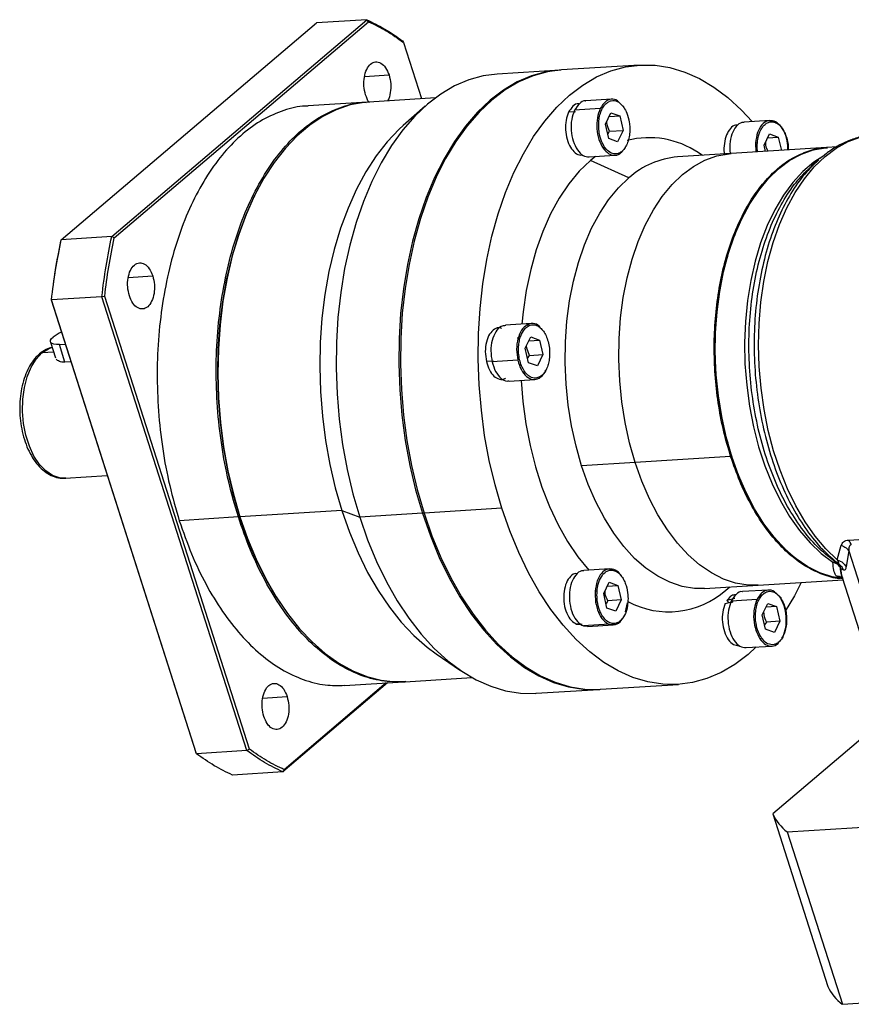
# Model space of a CAD drawing. Header units: millimetres. Extents: x 7456 to 8119, y -872 to -403.
# Tile 6 of 9: x 7947 to 8027, y -771 to -677. Entities that reach past the tile are written whole.
import ezdxf

# ---------------------------------------------------------------- set-up
doc = ezdxf.new("R2010")
doc.units = ezdxf.units.MM
doc.layers.get('0').update_dxf_attribs({"lineweight": 18})
doc.layers.add('标注线', color=7, linetype='Continuous', lineweight=18)

# ---------------------------------------------------------------- blocks, each defined once
blk = doc.blocks.new('GAR80M1')
at = {"linetype": 'Continuous', "lineweight": 25}
for p, q in [((-19.76, 31.7), (7.3, 54.7)), ((-14.41, 32.04), (12.64, 55.03)), ((-14.14, 31.89), (12.84, 54.82)), ((12.64, 55.03), (7.3, 54.7)), ((12.84, 54.82), (12.64, 55.03)), ((16.45, 52.78), (16.54, 52.63)), ((16.54, 52.63), (18.45, 46.66)), ((41.57, 50.22), (33.32, 49.7)), ((12.41, 49.01), (15.01, 49.17)), ((33.15, 49.69), (26.49, 49.27)), ((12.68, 46.29), (6.43, 45.9)), ((19.92, 46.75), (12.85, 46.3)), ((38.6, 46.59), (35.87, 46.42)), ((39.85, 45.83), (39.63, 46.05)), ((18.83, 45.86), (16.5, 43.8)), ((34.8, 45.27), (34.06, 45.23)), ((37.42, 45.61), (34.69, 45.44)), ((37.97, 43.96), (38.54, 45.16)), ((38.54, 45.16), (39.48, 44.83)), ((38.32, 42.43), (37.97, 43.96)), ((38.35, 44.76), (39.48, 44.83)), ((39.48, 44.83), (39.83, 43.29)), ((55.42, 44.34), (52.69, 44.17)), ((38.21, 42.9), (38.41, 43.2)), ((38.41, 43.2), (39.83, 43.29)), ((39.83, 43.29), (39.25, 42.09)), ((54.79, 41.72), (55.37, 42.92)), ((55.37, 42.92), (56.3, 42.58)), ((39.25, 42.09), (38.32, 42.43)), ((53.89, 41.99), (53.93, 41)), ((55.17, 42.51), (56.3, 42.58)), ((56.3, 42.58), (56.63, 41.17)), ((40.05, 41.5), (40.15, 41.63)), ((51.28, 40.83), (45.61, 40.48)), ((48.27, 40.64), (47.81, 40.94)), ((61.42, 41.47), (51.3, 40.83)), ((54.94, 41.06), (54.79, 41.72)), ((61.54, 41.48), (61.42, 41.47)), ((62.49, 41.54), (61.54, 41.48)), ((36.24, 40.48), (38.97, 40.65)), ((36.91, 40.52), (36.37, 40.09)), ((40.44, 38.25), (36.37, 40.09)), ((60.59, 40.19), (59.8, 39.49)), ((60.58, 40.15), (60.52, 40.1)), ((60.85, 40.41), (60.75, 40.32)), ((61.23, 40.69), (60.99, 40.5)), ((0.72, 36.33), (0.64, 36.17)), ((-19.76, 31.7), (-19.83, 31.53)), ((-14.41, 32.04), (-19.76, 31.7)), ((-14.14, 31.89), (-14.41, 32.04)), ((-12.66, 27.7), (-10.06, 27.86)), ((-20.81, 25.32), (-20.85, 25.33)), ((-20.85, 25.33), (-5.5, -22.67)), ((-15.46, 25.66), (-20.81, 25.32)), ((-5.42, -22.82), (-20.81, 25.32)), ((-15.16, 25.69), (-15.46, 25.66)), ((-0.07, -22.48), (-15.46, 25.66)), ((0.19, -22.31), (-15.16, 25.69)), ((30.1, 22.81), (27.36, 22.64)), ((28.89, 21.17), (28.62, 21.3)), ((29.46, 20.19), (30.04, 21.39)), ((29.84, 20.98), (30.97, 21.05)), ((30.04, 21.39), (30.97, 21.05)), ((30.97, 21.05), (31.33, 19.52)), ((-20.91, 20.85), (-20.37, 19.16)), ((-19.97, 20.58), (-19.34, 20.62)), ((-19.37, 18.72), (-19.97, 20.58)), ((29.81, 18.65), (29.46, 20.19)), ((29.63, 20.19), (29.6, 20.47)), ((29.9, 19.43), (29.63, 20.19)), ((-20.56, 19.77), (-21.82, 19.7)), ((26.08, 18.83), (25.34, 18.78)), ((28.67, 18.93), (25.94, 18.76)), ((29.71, 19.12), (29.9, 19.43)), ((29.9, 19.43), (31.33, 19.52)), ((31.33, 19.52), (30.75, 18.32)), ((-18.74, 18.76), (-19.37, 18.72)), ((30.75, 18.32), (29.81, 18.65)), ((27.74, 16.7), (30.47, 16.88)), ((51.25, 8.72), (41.13, 8.09)), ((51.37, 8.73), (51.25, 8.72)), ((41.13, 8.09), (35.44, 7.73)), ((-19.36, 6.4), (-14.89, 6.68)), ((-19.29, 6.41), (-19.36, 6.4)), ((26.97, 3.22), (18.72, 2.7)), ((-0.98, 2.3), (-7.24, 1.9)), ((-0.87, 2.39), (-0.81, 2.31)), ((10, 2.99), (-0.81, 2.31)), ((10, 2.99), (11.9, 2.27)), ((18.55, 2.69), (11.9, 2.27)), ((18.71, 2.74), (18.55, 2.69)), ((63.78, -0.15), (71.15, 0.31)), ((62.56, -2.26), (62.99, -0.7)), ((63.78, -1.3), (63.49, -2.97)), ((63.78, -1.3), (67.49, -12.9)), ((62.44, -2.52), (62.77, -2.72)), ((62.85, -3.02), (62.85, -3.04)), ((62.91, -3.17), (62.85, -3.04)), ((38.41, -3.21), (35.68, -3.38)), ((63.24, -3.36), (62.91, -3.17)), ((63.07, -4.15), (62.98, -4.15)), ((62.98, -4.15), (63.07, -4.16)), ((63.09, -4.12), (65.21, -10.74)), ((37.78, -5.83), (38.36, -4.63)), ((38.16, -5.04), (39.29, -4.97)), ((38.36, -4.63), (39.29, -4.97)), ((39.29, -4.97), (39.65, -6.5)), ((48.49, -5.28), (54.16, -4.93)), ((50.73, -5.46), (51.15, -5.12)), ((54.18, -4.93), (63.17, -4.36)), ((63.06, -4.18), (63.13, -4.22)), ((38.13, -7.37), (37.78, -5.83)), ((55.24, -5.45), (52.5, -5.62)), ((56.49, -6.21), (56.27, -6)), ((3.34, -6.66), (3.43, -6.8)), ((38.22, -6.59), (38.03, -6.9)), ((39.65, -6.5), (38.22, -6.59)), ((39.65, -6.5), (39.07, -7.7)), ((40.11, -7.76), (40.32, -6.79)), ((50.67, -6.88), (50.95, -6.8)), ((51.7, -6.35), (50.85, -6.55)), ((50.85, -6.55), (51.01, -6.78)), ((50.95, -6.8), (51.5, -6.65)), ((51.44, -6.77), (50.95, -6.8)), ((51.32, -6.6), (54.05, -6.43)), ((54.6, -8.08), (55.18, -6.88)), ((56.12, -7.21), (54.99, -7.28)), ((55.18, -6.88), (56.12, -7.21)), ((56.12, -7.21), (56.47, -8.75)), ((39.07, -7.7), (38.13, -7.37)), ((54.96, -9.61), (54.6, -8.08)), ((35.32, -9.03), (34.91, -9.06)), ((34.91, -9.06), (35.5, -9.08)), ((38.36, -9.08), (35.63, -9.25)), ((35.63, -9.25), (36.05, -9.26)), ((36.05, -9.32), (38.79, -9.14)), ((55.05, -8.84), (54.85, -9.15)), ((56.47, -8.75), (55.05, -8.84)), ((56.47, -8.75), (55.89, -9.95)), ((55.89, -9.95), (54.96, -9.61)), ((56.69, -10.54), (56.79, -10.41)), ((52.88, -11.56), (55.61, -11.39)), ((20.02, -12.23), (22.6, -13.99)), ((14.85, -15.29), (3.74, -24.73)), ((14.71, -15.3), (3.89, -24.5)), ((10.3, -15.58), (16.55, -15.18)), ((16.73, -15.17), (23.79, -14.73)), ((37.45, -15.97), (45.7, -15.45)), ((30.62, -16.4), (37.28, -15.98)), ((1.6, -16.9), (4.2, -16.74)), ((67.82, -18.89), (55.71, -29.2)), ((-5.42, -22.82), (-5.5, -22.67)), ((-0.07, -22.48), (-5.42, -22.82)), ((0.19, -22.31), (-0.07, -22.48)), ((3.74, -24.73), (-1.61, -25.07)), ((3.89, -24.5), (3.74, -24.73)), ((55.71, -29.2), (61.57, -47.49)), ((57.24, -31.09), (98.08, -28.51)), ((57.24, -31.09), (63.1, -49.38)), ((63.1, -49.38), (103.93, -46.8))]:
    blk.add_line(p, q, dxfattribs=at)
at = {"linetype": 'Continuous', "lineweight": 25, "flags": 128}
for points in [[(26.97, 3.22), (26.25, 5.71), (25.64, 8.29), (25.15, 10.93), (24.8, 13.61), (24.57, 16.32), (24.47, 19.04), (24.5, 21.74), (24.66, 24.41), (24.96, 27.04), (25.38, 29.6), (25.92, 32.08), (26.59, 34.45), (27.37, 36.71), (28.26, 38.84), (29.26, 40.82), (30.35, 42.64), (31.54, 44.29), (32.81, 45.76), (34.16, 47.03), (35.56, 48.1), (37.03, 48.96), (38.54, 49.6), (40.08, 50.02), (41.65, 50.22), (43.23, 50.2), (44.81, 49.95), (46.39, 49.48), (47.94, 48.79), (49.47, 47.88), (50.96, 46.77), (52.4, 45.45), (53.54, 44.23)], [(26.49, 49.27), (25, 49.07), (23.46, 48.65), (21.95, 48.01), (20.49, 47.15), (19.08, 46.08), (17.74, 44.81), (16.47, 43.34), (15.28, 41.7), (14.18, 39.87), (13.18, 37.89), (12.29, 35.77), (11.51, 33.51), (10.84, 31.13), (10.3, 28.65), (9.88, 26.09), (9.59, 23.47), (9.42, 20.79), (9.39, 18.09), (9.49, 15.37), (9.72, 12.66), (10.08, 9.98), (10.56, 7.34), (11.17, 4.77), (11.9, 2.27)], [(33.23, 49.69), (33.23, 49.69), (31.66, 49.49), (30.12, 49.07), (28.61, 48.43), (27.14, 47.57), (25.74, 46.5), (24.39, 45.23), (23.12, 43.76), (21.94, 42.11), (20.84, 40.29), (19.84, 38.31), (18.95, 36.18), (18.17, 33.92), (17.5, 31.55), (16.96, 29.07), (16.54, 26.51), (16.24, 23.88), (16.08, 21.21), (16.05, 18.51), (16.15, 15.79), (16.38, 13.08), (16.73, 10.4), (17.22, 7.76), (17.83, 5.18), (18.55, 2.69)], [(33.32, 49.7), (31.83, 49.5), (30.29, 49.08), (28.78, 48.44), (27.31, 47.58), (25.91, 46.51), (24.56, 45.24), (23.29, 43.77), (22.11, 42.13), (21.01, 40.3), (20.01, 38.32), (19.12, 36.2), (18.34, 33.94), (17.67, 31.56), (17.13, 29.08), (16.71, 26.52), (16.41, 23.9), (16.25, 21.22), (16.22, 18.52), (16.32, 15.8), (16.55, 13.09), (16.91, 10.41), (17.39, 7.77), (18, 5.2), (18.72, 2.7)], [(12.85, 46.3), (12.37, 46.26), (10.87, 45.99), (9.4, 45.49), (7.97, 44.78), (6.59, 43.86), (5.26, 42.73), (4.01, 41.41), (2.83, 39.9), (1.74, 38.22), (0.74, 36.38), (-0.16, 34.38), (-0.94, 32.25), (-1.62, 30), (-2.18, 27.64), (-2.61, 25.2), (-2.92, 22.69), (-3.1, 20.12), (-3.16, 17.53), (-3.08, 14.92), (-2.87, 12.31), (-2.54, 9.73), (-2.08, 7.19), (-1.5, 4.71), (-0.81, 2.31)], [(16.5, 43.8), (16.07, 43.41), (14.82, 42.09), (13.64, 40.58), (12.55, 38.9), (11.55, 37.06), (10.66, 35.06), (9.87, 32.93), (9.19, 30.68), (8.63, 28.32), (8.2, 25.88), (7.89, 23.37), (7.71, 20.8), (7.66, 18.21), (7.73, 15.6), (7.94, 12.99), (8.27, 10.41), (8.73, 7.87), (9.31, 5.39), (10, 2.99)], [(62.56, -2.26), (61.36, -1.09), (60.22, 0.26), (59.15, 1.79), (58.17, 3.47), (57.28, 5.3), (56.49, 7.25), (55.81, 9.31), (55.24, 11.46), (54.79, 13.68), (54.47, 15.95), (54.27, 18.24), (54.2, 20.54), (54.26, 22.82), (54.45, 25.07), (54.76, 27.27), (55.2, 29.38), (55.76, 31.4), (56.43, 33.3), (57.21, 35.07), (58.09, 36.7), (59.07, 38.15), (60.12, 39.43), (61.26, 40.53), (62.45, 41.42), (63.7, 42.1), (64.99, 42.57)], [(41.13, 8.09), (40.53, 10.16), (40.06, 12.31), (39.71, 14.51), (39.48, 16.74), (39.38, 18.99), (39.41, 21.23), (39.57, 23.43), (39.86, 25.58), (40.27, 27.66), (40.79, 29.65), (41.44, 31.52), (42.19, 33.26), (43.05, 34.86), (43.99, 36.29), (45.03, 37.55), (46.13, 38.61), (47.3, 39.48), (48.52, 40.14), (49.79, 40.59), (51.08, 40.82), (51.3, 40.83)], [(41.13, 8.09), (40.53, 10.16), (40.06, 12.31), (39.71, 14.51), (39.48, 16.74), (39.38, 18.99), (39.41, 21.23), (39.57, 23.43), (39.86, 25.58), (40.27, 27.66), (40.79, 29.65), (41.44, 31.52), (42.19, 33.26), (43.05, 34.86), (43.99, 36.29), (45.03, 37.55), (46.13, 38.61), (47.3, 39.48), (48.52, 40.14), (49.79, 40.59), (51.08, 40.82), (51.3, 40.83)], [(51.37, 8.72), (50.78, 10.79), (50.3, 12.94), (49.95, 15.14), (49.72, 17.38), (49.62, 19.62), (49.65, 21.86), (49.81, 24.07), (50.09, 26.22), (50.5, 28.3), (51.03, 30.28), (51.67, 32.16), (52.43, 33.9), (53.28, 35.5), (54.23, 36.93), (55.26, 38.19), (56.37, 39.25), (57.54, 40.12), (58.76, 40.78), (60.02, 41.23), (61.31, 41.46), (61.54, 41.48)], [(36.37, 40.09), (35.19, 38.96), (34.09, 37.63), (33.07, 36.11), (32.15, 34.43), (31.33, 32.59), (30.63, 30.62), (30.04, 28.53), (29.57, 26.33), (29.23, 24.05), (29.1, 22.75)], [(61.13, 40.61), (60.06, 39.91), (58.91, 38.94), (57.84, 37.76), (56.84, 36.41), (55.93, 34.88), (55.13, 33.2), (54.43, 31.37), (53.84, 29.42), (53.38, 27.37), (53.03, 25.24), (52.82, 23.04), (52.73, 20.8), (52.77, 18.54), (52.95, 16.29), (53.25, 14.05), (53.68, 11.87), (54.22, 9.75), (54.89, 7.72), (55.66, 5.8), (56.53, 4.01), (57.5, 2.35), (58.55, 0.86), (59.67, -0.45), (60.86, -1.58), (62.1, -2.51)], [(35.44, 7.73), (34.85, 9.8), (34.37, 11.95), (34.02, 14.15), (33.79, 16.38), (33.69, 18.63), (33.72, 20.87), (33.88, 23.07), (34.17, 25.23), (34.58, 27.3), (35.11, 29.29), (35.75, 31.16), (36.5, 32.91), (37.36, 34.5), (38.3, 35.93), (39.34, 37.19), (40.44, 38.25)], [(0.64, 36.17), (-0.22, 34.24), (-1.01, 32.12), (-1.68, 29.89), (-2.23, 27.55), (-2.66, 25.12), (-2.97, 22.63), (-3.15, 20.08), (-3.2, 17.5), (-3.13, 14.91), (-2.92, 12.32), (-2.59, 9.76), (-2.14, 7.23), (-1.56, 4.77), (-0.87, 2.39)], [(-19.97, 20.58), (-20.28, 20.58), (-20.54, 20.61), (-20.74, 20.68), (-20.87, 20.77), (-20.92, 20.9), (-20.89, 21.04), (-20.79, 21.21), (-20.61, 21.38)], [(-21.82, 19.7), (-21.13, 20.14), (-20.73, 20.29)], [(-19.36, 6.4), (-19.95, 6.44), (-20.7, 6.7), (-21.41, 7.18), (-22.07, 7.88), (-22.66, 8.76), (-23.14, 9.8), (-23.52, 10.97), (-23.76, 12.21), (-23.87, 13.5), (-23.84, 14.78), (-23.68, 16.02), (-23.38, 17.16), (-22.96, 18.18), (-22.43, 19.03), (-21.82, 19.7)], [(29.02, 16.78), (29.2, 14.56), (29.52, 12.19), (29.97, 9.88), (30.54, 7.63), (31.23, 5.46), (32.03, 3.41), (32.94, 1.48), (33.95, -0.3), (35.04, -1.92), (36.19, -3.35)], [(63.16, -4.26), (62.02, -4.06), (60.72, -3.63), (59.44, -2.99), (58.2, -2.14), (57, -1.09), (55.86, 0.15), (54.78, 1.57), (53.79, 3.15), (52.88, 4.88), (52.07, 6.74), (51.37, 8.72)], [(48.49, -5.28), (47.4, -5.28), (46.09, -5.06), (44.79, -4.63), (43.51, -3.99), (42.26, -3.14), (41.06, -2.09), (39.92, -0.85), (38.85, 0.57), (37.85, 2.16), (36.95, 3.89), (36.14, 5.75), (35.44, 7.73)], [(54.18, -4.93), (53.09, -4.92), (51.78, -4.71), (50.48, -4.28), (49.2, -3.63), (47.95, -2.78), (46.75, -1.73), (45.61, -0.49), (44.54, 0.93), (43.54, 2.51), (42.64, 4.24), (41.83, 6.11), (41.13, 8.09)], [(54.18, -4.93), (53.09, -4.92), (51.78, -4.71), (50.48, -4.28), (49.2, -3.63), (47.95, -2.78), (46.75, -1.73), (45.61, -0.49), (44.54, 0.93), (43.54, 2.51), (42.64, 4.24), (41.83, 6.11), (41.13, 8.09)], [(53.96, -11.49), (53.11, -12.27), (51.7, -13.33), (50.24, -14.19), (48.73, -14.84), (47.19, -15.26), (45.62, -15.46), (44.04, -15.43), (42.45, -15.19), (40.88, -14.71), (39.32, -14.02), (37.79, -13.12), (36.31, -12.01), (34.87, -10.69), (33.49, -9.19), (32.18, -7.5), (30.95, -5.64), (29.81, -3.63), (28.76, -1.47), (27.81, 0.82), (26.97, 3.22)], [(-0.81, 2.31), (0, 0), (0.92, -2.19), (1.93, -4.26), (3.04, -6.18), (4.23, -7.95), (5.5, -9.55), (6.84, -10.96), (8.23, -12.19), (9.67, -13.21), (11.15, -14.03), (12.65, -14.63), (14.17, -15.02), (15.69, -15.19), (16.73, -15.17)], [(10, 2.99), (10.81, 0.68), (11.73, -1.51), (12.74, -3.58), (13.85, -5.5), (15.04, -7.27), (16.31, -8.87), (17.65, -10.28), (19.04, -11.51), (20.02, -12.23)], [(11.9, 2.27), (12.73, -0.13), (13.68, -2.42), (14.73, -4.58), (15.88, -6.59), (17.11, -8.45), (18.41, -10.13), (19.79, -11.64), (21.23, -12.95), (22.72, -14.07), (24.25, -14.97), (25.8, -15.66), (27.38, -16.13), (28.96, -16.38), (30.54, -16.41), (30.62, -16.4)], [(18.55, 2.69), (19.39, 0.29), (20.34, -2), (21.39, -4.16), (22.53, -6.17), (23.76, -8.03), (25.07, -9.72), (26.45, -11.22), (27.89, -12.54), (29.37, -13.65), (30.9, -14.55), (32.46, -15.24), (34.04, -15.72), (35.62, -15.96), (37.2, -15.99), (37.37, -15.98)], [(18.72, 2.7), (19.56, 0.3), (20.51, -1.99), (21.56, -4.15), (22.7, -6.16), (23.93, -8.02), (25.24, -9.7), (26.62, -11.21), (28.06, -12.52), (29.54, -13.64), (31.07, -14.54), (32.63, -15.23), (34.21, -15.7), (35.79, -15.95), (37.37, -15.98), (37.45, -15.97)], [(58.74, -4.64), (58.01, -6.06), (57.04, -7.68)]]:
    blk.add_lwpolyline(points, dxfattribs=at)
at = {"linetype": 'Continuous', "lineweight": 25}
for centre, radius, start, end in [((42.59, 33.16), 9.36, 56.1599, 104.2549), ((46.28, 31.8), 8.7, 94.4334, 132.112), ((-18.32, 18.5), 3.68, 113.0656, 128.5745), ((-21.8, 19.27), 0.422, 92.531, 129.7673), ((33.89, 13.08), 36.37, 197.0951, 212.8582), ((62.56, -1.12), 1.56, 16.7585, 38.4353), ((44.66, 1.38), 9.14, 241.8115, 311.5573), ((60.28, -27.07), 5.04, 204.9987, 232.9554), ((66.13, -45.36), 5.04, 204.9987, 232.9554)]:
    blk.add_arc(centre, radius, start, end, dxfattribs=at)
for points in [[(12.64, 55.03), (13.29, 54.72), (14.58, 54.1), (15.83, 53.22), (16.45, 52.78)], [(12.84, 54.82), (13.46, 54.52), (14.72, 53.91), (15.93, 53.06), (16.54, 52.63)], [(12.52, 47.06), (12.45, 47.37), (12.3, 47.98), (12.36, 48.96), (12.61, 49.79), (13.04, 50.38), (13.58, 50.62), (14.15, 50.48), (14.67, 49.99), (14.9, 49.44), (15.01, 49.17)], [(37.42, 45.61), (37.3, 45.29), (37.06, 44.65), (37.02, 43.46), (37.23, 42.29), (37.56, 41.71), (37.72, 41.41)], [(55.85, 44.28), (55.62, 44.32), (55.16, 44.39), (54.54, 43.93), (54.06, 43.11), (53.95, 42.37), (53.89, 41.99)], [(-19.83, 31.53), (-20.04, 30.52), (-20.45, 28.5), (-20.71, 26.39), (-20.85, 25.33)], [(-20.81, 25.32), (-20.67, 26.41), (-20.4, 28.58), (-19.97, 30.66), (-19.76, 31.7)], [(-15.46, 25.66), (-15.32, 26.75), (-15.05, 28.92), (-14.63, 31), (-14.41, 32.04)], [(-15.16, 25.69), (-15.03, 26.75), (-14.76, 28.86), (-14.35, 30.88), (-14.14, 31.89)], [(-12.54, 25.75), (-12.62, 26.06), (-12.76, 26.67), (-12.71, 27.65), (-12.46, 28.49), (-12.03, 29.07), (-11.48, 29.32), (-10.92, 29.17), (-10.39, 28.68), (-10.17, 28.14), (-10.06, 27.86)], [(-10.06, 27.86), (-9.99, 27.56), (-9.84, 26.95), (-9.89, 25.97), (-10.15, 25.13), (-10.58, 24.54), (-11.12, 24.3), (-11.69, 24.44), (-12.21, 24.93), (-12.43, 25.48), (-12.54, 25.75)], [(29.63, 22.67), (29.43, 22.51), (29.03, 22.18), (28.65, 21.23), (28.49, 20.08), (28.61, 19.31), (28.67, 18.93)], [(28.67, 18.93), (28.78, 18.57), (29, 17.86), (29.59, 17.14), (30.27, 16.79), (30.71, 16.94), (30.93, 17.02)], [(62.89, -4.23), (62.31, -4.11), (61.14, -3.88), (59.43, -3.04), (57.77, -1.87), (56.2, -0.33), (54.75, 1.53), (53.45, 3.68), (52.29, 6.07), (51.67, 7.85), (51.37, 8.73)], [(38.84, -3.27), (38.61, -3.23), (38.15, -3.16), (37.53, -3.62), (37.05, -4.44), (36.94, -5.19), (36.88, -5.56)], [(36.88, -5.56), (36.88, -5.95), (36.87, -6.73), (37.18, -7.83), (37.7, -8.71), (38.14, -8.96), (38.36, -9.08)], [(56.79, -10.41), (56.91, -10.09), (57.15, -9.45), (57.18, -8.26), (56.98, -7.09), (56.65, -6.51), (56.49, -6.21)], [(54.05, -6.43), (53.94, -6.75), (53.7, -7.39), (53.66, -8.58), (53.87, -9.75), (54.19, -10.33), (54.36, -10.63)], [(1.72, -18.85), (1.64, -18.55), (1.5, -17.94), (1.55, -16.96), (1.8, -16.12), (2.23, -15.53), (2.78, -15.29), (3.34, -15.43), (3.86, -15.92), (4.09, -16.47), (4.2, -16.74)], [(4.2, -16.74), (4.27, -17.05), (4.42, -17.66), (4.37, -18.63), (4.11, -19.47), (3.68, -20.06), (3.14, -20.3), (2.57, -20.16), (2.05, -19.67), (1.83, -19.12), (1.72, -18.85)], [(-1.61, -25.07), (-2.25, -24.76), (-3.54, -24.14), (-4.79, -23.26), (-5.42, -22.82)], [(3.74, -24.73), (3.09, -24.42), (1.8, -23.8), (0.56, -22.92), (-0.07, -22.48)], [(3.89, -24.5), (3.26, -24.2), (2.01, -23.59), (0.79, -22.74), (0.19, -22.31)]]:
    blk.add_open_spline(points, degree=3, dxfattribs=at)
for points, knots in [([(15.01, 49.17), (15.08, 48.86), (15.23, 48.25), (15.17, 47.3), (15.02, 46.65), (14.87, 46.45), (14.86, 46.43)], [0, 0, 0, 0, 0.323853, 0.647707, 0.97156, 1, 1, 1, 1]), ([(12.93, 46.26), (12.91, 46.27), (12.73, 46.44), (12.63, 46.76), (12.52, 47.06)], [0, 0, 0, 0, 0.072095, 1, 1, 1, 1]), ([(-0.98, 2.3), (-1.34, 3.53), (-2.06, 5.99), (-2.79, 9.92), (-3.24, 13.92), (-3.38, 17.96), (-3.21, 21.95), (-2.73, 25.83), (-1.96, 29.54), (-0.91, 33.01), (0.41, 36.18), (1.98, 39), (3.75, 41.42), (5.72, 43.39), (7.84, 44.9), (10.07, 45.85), (11.67, 46.29), (12.51, 46.27), (12.57, 46.27)], [0, 0, 0, 0, 0.066328, 0.132657, 0.198985, 0.265314, 0.331642, 0.39797, 0.464299, 0.530627, 0.596956, 0.663284, 0.729612, 0.795941, 0.862269, 0.928598, 0.994926, 1, 1, 1, 1]), ([(35.14, 46.12), (35.13, 46.12), (34.91, 46.17), (34.49, 45.91), (34.2, 45.45), (34.06, 45.23)], [0, 0, 0, 0, 0.028763, 0.514382, 1, 1, 1, 1]), ([(35.87, 46.41), (35.86, 46.41), (35.62, 46.47), (35.17, 46.18), (34.85, 45.69), (34.69, 45.44)], [0, 0, 0, 0, 0.019172, 0.509586, 1, 1, 1, 1]), ([(37.88, 41.52), (37.77, 41.72), (37.51, 42.16), (37.31, 42.94), (37.24, 43.69), (37.26, 44.33), (37.37, 44.97), (37.58, 45.54), (37.87, 46), (38.21, 46.31), (38.57, 46.46), (39.01, 46.47), (39.49, 46.26), (39.78, 45.89), (39.91, 45.73)], [0, 0, 0, 0, 0.090318, 0.204563, 0.27142, 0.343936, 0.420786, 0.5, 0.579214, 0.656064, 0.72858, 0.795437, 0.909682, 1, 1, 1, 1]), ([(39.48, 46.19), (39.4, 46.27), (39.13, 46.57), (38.56, 46.65), (37.9, 46.39), (37.58, 45.87), (37.42, 45.61)], [0, 0, 0, 0, 0.114582, 0.409722, 0.704861, 1, 1, 1, 1]), ([(6.43, 45.87), (6.33, 45.87), (5.45, 45.9), (3.82, 45.46), (1.58, 44.5), (-0.54, 42.99), (-2.5, 41.02), (-4.28, 38.6), (-5.85, 35.79), (-7.17, 32.62), (-8.22, 29.15), (-8.99, 25.44), (-9.47, 21.56), (-9.64, 17.56), (-9.5, 13.53), (-9.05, 9.52), (-8.32, 5.6), (-7.6, 3.13), (-7.24, 1.9)], [0, 0, 0, 0, 0.008291, 0.074405, 0.140519, 0.206633, 0.272747, 0.338861, 0.404975, 0.471089, 0.537203, 0.603317, 0.66943, 0.735544, 0.801658, 0.867772, 0.933886, 1, 1, 1, 1]), ([(34.06, 45.23), (33.95, 44.95), (33.74, 44.39), (33.69, 43.35), (33.86, 42.34), (34.23, 41.46), (34.74, 40.88), (35.2, 40.63), (35.44, 40.7), (35.48, 40.71)], [0, 0, 0, 0, 0.160215, 0.32043, 0.480645, 0.64086, 0.801075, 0.96129, 1, 1, 1, 1]), ([(34.69, 45.44), (34.57, 45.12), (34.33, 44.48), (34.29, 43.29), (34.51, 42.14), (34.96, 41.19), (35.57, 40.56), (36.02, 40.51), (36.24, 40.49)], [0, 0, 0, 0, 0.16776, 0.335519, 0.503279, 0.671039, 0.838799, 1, 1, 1, 1]), ([(39.91, 45.73), (39.92, 45.74), (39.93, 45.76), (39.92, 45.79), (39.92, 45.8), (39.91, 45.82), (39.88, 45.83), (39.86, 45.83), (39.85, 45.83)], [0, 0, 0, 0, 0.239457, 0.368361, 0.5, 0.631639, 0.760543, 1, 1, 1, 1]), ([(39.91, 45.73), (40.03, 45.54), (40.29, 45.09), (40.49, 44.32), (40.56, 43.57), (40.54, 42.93), (40.43, 42.28), (40.28, 41.92), (40.2, 41.73)], [0, 0, 0, 0, 0.180637, 0.409126, 0.54284, 0.687872, 0.841571, 1, 1, 1, 1]), ([(38.41, 43.2), (38.29, 43.45), (38.13, 43.8), (38.11, 44.15), (38.1, 44.25)], [0, 0, 0, 0, 0.72963, 1, 1, 1, 1]), ([(52.69, 44.12), (52.61, 44.13), (52.3, 44.16), (51.81, 43.74), (51.35, 42.94), (51.11, 41.9), (51.17, 41.2), (51.19, 40.88)], [0, 0, 0, 0, 0.088889, 0.327767, 0.566645, 0.805523, 1, 1, 1, 1]), ([(54.09, 41.97), (54.12, 42.23), (54.2, 42.81), (54.48, 43.45), (54.82, 43.88), (55.16, 44.13), (55.54, 44.24), (55.95, 44.18), (56.35, 43.95), (56.7, 43.58), (56.97, 43.11), (57.22, 42.46), (57.37, 41.8), (57.36, 41.34), (57.36, 41.22)], [0, 0, 0, 0, 0.094855, 0.214839, 0.285054, 0.361213, 0.441923, 0.525117, 0.60831, 0.68902, 0.765179, 0.835394, 0.955378, 1, 1, 1, 1]), ([(57.31, 41.21), (57.31, 41.45), (57.31, 42.07), (57.02, 43.03), (56.51, 43.91), (56.07, 44.16), (55.85, 44.28)], [0, 0, 0, 0, 0.168116, 0.44541, 0.722705, 1, 1, 1, 1]), ([(51.97, 43.84), (51.9, 43.85), (51.63, 43.87), (51.21, 43.53), (50.78, 42.86), (50.56, 41.93), (50.51, 41.17), (50.59, 40.79), (50.6, 40.73)], [0, 0, 0, 0, 0.07585, 0.29741, 0.51897, 0.74053, 0.96209, 1, 1, 1, 1]), ([(66.78, 42.86), (66.36, 42.82), (65.49, 42.74), (64.22, 42.39), (62.97, 41.85), (61.96, 41.28), (61.41, 40.83), (61.23, 40.69)], [0, 0, 0, 0, 0.216157, 0.440396, 0.665408, 0.892354, 1, 1, 1, 1]), ([(53.89, 41.99), (53.91, 41.99), (53.93, 42), (53.97, 41.99), (54, 41.99), (54.02, 41.99), (54.06, 41.98), (54.07, 41.98), (54.09, 41.97)], [0, 0, 0, 0, 0.239457, 0.368361, 0.5, 0.631639, 0.760543, 1, 1, 1, 1]), ([(54.12, 41.01), (54.11, 41.07), (54.04, 41.38), (54.07, 41.7), (54.09, 41.97)], [0, 0, 0, 0, 0.171824, 1, 1, 1, 1]), ([(54.93, 42), (54.93, 41.91), (54.95, 41.6), (55.09, 41.29), (55.19, 41.08)], [0, 0, 0, 0, 0.303765, 1, 1, 1, 1]), ([(37.72, 41.41), (37.73, 41.42), (37.76, 41.42), (37.79, 41.43), (37.82, 41.45), (37.84, 41.47), (37.86, 41.49), (37.88, 41.51), (37.88, 41.52)], [0, 0, 0, 0, 0.239457, 0.368361, 0.5, 0.631639, 0.760543, 1, 1, 1, 1]), ([(37.72, 41.41), (37.92, 41.18), (38.31, 40.73), (39, 40.59), (39.55, 40.77), (39.78, 41.11), (39.84, 41.21)], [0, 0, 0, 0, 0.295117, 0.590234, 0.885351, 1, 1, 1, 1]), ([(40.2, 41.73), (40.11, 41.57), (39.93, 41.25), (39.58, 40.95), (39.23, 40.8), (38.79, 40.79), (38.31, 40.99), (38.01, 41.36), (37.88, 41.52)], [0, 0, 0, 0, 0.158429, 0.312128, 0.45716, 0.590874, 0.819363, 1, 1, 1, 1]), ([(51.25, 8.72), (50.98, 9.64), (50.44, 11.48), (49.9, 14.4), (49.57, 17.38), (49.47, 20.38), (49.59, 23.35), (49.95, 26.24), (50.52, 29), (51.3, 31.59), (52.29, 33.95), (53.45, 36.04), (54.78, 37.84), (56.24, 39.31), (57.81, 40.43), (59.48, 41.14), (60.69, 41.47), (61.35, 41.45), (61.42, 41.45)], [0, 0, 0, 0, 0.066114, 0.132228, 0.198342, 0.264456, 0.33057, 0.396683, 0.462797, 0.528911, 0.595025, 0.661139, 0.727253, 0.793367, 0.859481, 0.925595, 0.991709, 1, 1, 1, 1]), ([(51.37, 8.73), (51.1, 9.65), (50.56, 11.48), (50.02, 14.4), (49.68, 17.38), (49.58, 20.39), (49.71, 23.36), (50.06, 26.25), (50.63, 29.01), (51.42, 31.59), (52.4, 33.95), (53.56, 36.05), (54.89, 37.85), (56.35, 39.32), (57.93, 40.44), (59.59, 41.15), (60.81, 41.48), (61.46, 41.46), (61.54, 41.46)], [0, 0, 0, 0, 0.066114, 0.132228, 0.198342, 0.264456, 0.33057, 0.396683, 0.462797, 0.528911, 0.595025, 0.661139, 0.727253, 0.793367, 0.859481, 0.925595, 0.991709, 1, 1, 1, 1]), ([(60.52, 40.1), (60.04, 39.64), (59.01, 38.66), (57.62, 36.65), (56.35, 34.24), (55.31, 31.51), (54.52, 28.53), (53.98, 25.35), (53.72, 22.04), (53.74, 18.68), (54.04, 15.31), (54.61, 12.02), (55.44, 8.86), (56.51, 5.91), (57.81, 3.22), (59.3, 0.84), (60.95, -1.2), (62.16, -2.21), (62.77, -2.72)], [0, 0, 0, 0, 0.054416, 0.117455, 0.180494, 0.243533, 0.306572, 0.369611, 0.43265, 0.495689, 0.558727, 0.621766, 0.684805, 0.747844, 0.810883, 0.873922, 0.936961, 1, 1, 1, 1]), ([(62.44, -2.52), (61.83, -2.06), (60.62, -1.13), (58.95, 0.8), (57.44, 3.06), (56.11, 5.66), (55.01, 8.54), (54.14, 11.62), (53.54, 14.86), (53.21, 18.18), (53.15, 21.51), (53.38, 24.79), (53.88, 27.94), (54.65, 30.9), (55.66, 33.62), (56.91, 36.02), (58.29, 38.03), (59.33, 39.02), (59.83, 39.49)], [0, 0, 0, 0, 0.062898, 0.125796, 0.188695, 0.251593, 0.314491, 0.377389, 0.440288, 0.503186, 0.566084, 0.628982, 0.691881, 0.754779, 0.817677, 0.880575, 0.943473, 1, 1, 1, 1]), ([(26.97, 22.27), (26.91, 22.3), (26.65, 22.43), (26.17, 22.25), (25.65, 21.74), (25.3, 20.88), (25.17, 19.83), (25.28, 19.13), (25.34, 18.78)], [0, 0, 0, 0, 0.055786, 0.244629, 0.433472, 0.622314, 0.811157, 1, 1, 1, 1]), ([(27.37, 22.6), (27.21, 22.58), (26.82, 22.55), (26.3, 21.98), (25.91, 21.06), (25.76, 19.91), (25.88, 19.14), (25.94, 18.76)], [0, 0, 0, 0, 0.150259, 0.362694, 0.575129, 0.787565, 1, 1, 1, 1]), ([(31.01, 17.16), (30.87, 17.1), (30.53, 16.96), (30.05, 17.1), (29.63, 17.41), (29.32, 17.8), (29.05, 18.33), (28.85, 18.97), (28.74, 19.66), (28.74, 20.34), (28.82, 20.96), (29, 21.61), (29.32, 22.21), (29.63, 22.44), (29.77, 22.55)], [0, 0, 0, 0, 0.090318, 0.204563, 0.27142, 0.343936, 0.420786, 0.5, 0.579214, 0.656064, 0.72858, 0.795437, 0.909682, 1, 1, 1, 1]), ([(31.09, 22.32), (31.05, 22.38), (30.82, 22.69), (30.28, 22.89), (29.85, 22.74), (29.63, 22.67)], [0, 0, 0, 0, 0.107099, 0.553549, 1, 1, 1, 1]), ([(29.77, 22.55), (29.77, 22.56), (29.76, 22.59), (29.74, 22.62), (29.72, 22.64), (29.7, 22.65), (29.67, 22.67), (29.64, 22.67), (29.63, 22.67)], [0, 0, 0, 0, 0.239457, 0.368361, 0.5, 0.631639, 0.760543, 1, 1, 1, 1]), ([(29.77, 22.55), (29.92, 22.61), (30.26, 22.75), (30.74, 22.61), (31.15, 22.29), (31.47, 21.9), (31.74, 21.37), (31.94, 20.74), (32.05, 20.05), (32.05, 19.36), (31.97, 18.75), (31.78, 18.09), (31.47, 17.5), (31.15, 17.26), (31.01, 17.16)], [0, 0, 0, 0, 0.090318, 0.204563, 0.27142, 0.343936, 0.420786, 0.5, 0.579214, 0.656064, 0.72858, 0.795437, 0.909682, 1, 1, 1, 1]), ([(-20.73, 20.29), (-20.95, 20.23), (-21.43, 20.09), (-21.84, 19.77), (-22.07, 19.6)], [0, 0, 0, 0, 0.459239, 1, 1, 1, 1]), ([(-22.07, 19.6), (-22.18, 19.49), (-22.51, 19.19), (-22.98, 18.58), (-23.44, 17.72), (-23.79, 16.74), (-24.04, 15.67), (-24.17, 14.53), (-24.18, 13.36), (-24.07, 12.2), (-23.85, 11.06), (-23.52, 9.99), (-23.08, 9.01), (-22.54, 8.14), (-21.91, 7.42), (-21.21, 6.86), (-20.46, 6.52), (-19.8, 6.37), (-19.41, 6.42), (-19.27, 6.43)], [0, 0, 0, 0, 0.034032, 0.095124, 0.157072, 0.219621, 0.282145, 0.344516, 0.406769, 0.468992, 0.531281, 0.593724, 0.656435, 0.719507, 0.782936, 0.846297, 0.90861, 0.968848, 1, 1, 1, 1]), ([(-19.37, 18.72), (-19.48, 18.71), (-19.7, 18.71), (-20.07, 18.8), (-20.22, 18.95), (-20.32, 19.05)], [0, 0, 0, 0, 0.250161, 0.501901, 1, 1, 1, 1]), ([(25.34, 18.78), (25.43, 18.47), (25.62, 17.85), (26.13, 17.18), (26.7, 16.88), (27.14, 16.85), (27.33, 17), (27.35, 17.02)], [0, 0, 0, 0, 0.244764, 0.489528, 0.734292, 0.979056, 1, 1, 1, 1]), ([(25.94, 18.76), (26.05, 18.4), (26.27, 17.68), (26.86, 16.98), (27.38, 16.65), (27.67, 16.73), (27.73, 16.75)], [0, 0, 0, 0, 0.303704, 0.607407, 0.911111, 1, 1, 1, 1]), ([(31.02, 17.1), (31.2, 17.23), (31.44, 17.4), (31.58, 17.77), (31.62, 17.87)], [0, 0, 0, 0, 0.729713, 1, 1, 1, 1]), ([(30.93, 17.02), (30.95, 17.02), (30.97, 17.03), (30.99, 17.04), (31, 17.06), (31.01, 17.08), (31.02, 17.12), (31.02, 17.14), (31.01, 17.16)], [0, 0, 0, 0, 0.239457, 0.368361, 0.5, 0.631639, 0.760543, 1, 1, 1, 1]), ([(62.87, -4.24), (62.84, -4.23), (62.23, -4.22), (61.03, -3.84), (59.31, -3.06), (57.66, -1.87), (56.09, -0.34), (54.64, 1.52), (53.33, 3.67), (52.17, 6.07), (51.56, 7.84), (51.25, 8.72)], [0, 0, 0, 0, 0.006675, 0.130841, 0.255006, 0.379172, 0.503338, 0.627503, 0.751669, 0.875834, 1, 1, 1, 1]), ([(16.79, -15.16), (16.03, -15.18), (14.49, -15.22), (12.16, -14.62), (9.85, -13.53), (7.63, -11.94), (5.52, -9.88), (3.57, -7.38), (1.82, -4.49), (0.26, -1.27), (-0.57, 1.11), (-0.98, 2.3)], [0, 0, 0, 0, 0.108522, 0.219957, 0.331391, 0.442826, 0.554261, 0.665696, 0.77713, 0.888565, 1, 1, 1, 1]), ([(-7.24, 1.9), (-6.82, 0.71), (-6, -1.67), (-4.44, -4.89), (-2.69, -7.78), (-0.74, -10.27), (1.37, -12.33), (3.59, -13.93), (5.9, -15.01), (8.15, -15.6), (9.61, -15.57), (10.3, -15.55)], [0, 0, 0, 0, 0.112681, 0.225363, 0.338044, 0.450725, 0.563406, 0.676088, 0.788769, 0.90145, 1, 1, 1, 1]), ([(62.99, -0.7), (63.05, -0.57), (63.14, -0.38), (63.45, -0.2), (63.67, -0.16), (63.78, -0.15)], [0, 0, 0, 0, 0.495637, 0.756532, 1, 1, 1, 1]), ([(62.99, -0.7), (63.17, -0.78), (63.49, -0.92), (63.69, -1.19), (63.78, -1.3)], [0, 0, 0, 0, 0.56, 1, 1, 1, 1]), ([(64.05, -0.67), (64.02, -0.67), (63.97, -0.68), (63.87, -0.74), (63.76, -0.94), (63.77, -1.15), (63.78, -1.3)], [0, 0, 0, 0, 0.092974, 0.193746, 0.438129, 1, 1, 1, 1]), ([(62.1, -2.51), (62.15, -2.49), (62.29, -2.45), (62.38, -2.5), (62.44, -2.52)], [0, 0, 0, 0, 0.406229, 1, 1, 1, 1]), ([(62.41, -3.91), (62.33, -3.74), (62.15, -3.39), (62.12, -2.81), (62.1, -2.51)], [0, 0, 0, 0, 0.473719, 1, 1, 1, 1]), ([(62.1, -2.51), (62.2, -2.53), (62.35, -2.57), (62.56, -2.68), (62.72, -2.82), (62.8, -2.95), (62.84, -3.01)], [0, 0, 0, 0, 0.309396, 0.503747, 0.756362, 1, 1, 1, 1]), ([(62.1, -2.51), (62.18, -2.53), (62.33, -2.56), (62.54, -2.67), (62.72, -2.82), (62.81, -2.95), (62.85, -3.02)], [0, 0, 0, 0, 0.246772, 0.5002, 0.753514, 1, 1, 1, 1]), ([(62.85, -3.04), (62.81, -2.97), (62.73, -2.84), (62.55, -2.68), (62.33, -2.57), (62.18, -2.53), (62.1, -2.51)], [0, 0, 0, 0, 0.246594, 0.500021, 0.753438, 1, 1, 1, 1]), ([(62.44, -2.52), (62.52, -2.59), (62.69, -2.72), (62.79, -2.91), (62.84, -3.01)], [0, 0, 0, 0, 0.496186, 1, 1, 1, 1]), ([(62.56, -2.26), (62.62, -2.39), (62.71, -2.61), (62.75, -2.69), (62.77, -2.72)], [0, 0, 0, 0, 0.574011, 1, 1, 1, 1]), ([(62.56, -2.26), (62.78, -2.34), (63.17, -2.49), (63.39, -2.83), (63.49, -2.97)], [0, 0, 0, 0, 0.56, 1, 1, 1, 1]), ([(62.77, -2.72), (62.88, -2.82), (63.08, -3), (63.19, -3.25), (63.24, -3.36)], [0, 0, 0, 0, 0.56, 1, 1, 1, 1]), ([(62.84, -3.01), (62.86, -3.04), (62.88, -3.09), (62.9, -3.15), (62.91, -3.17)], [0, 0, 0, 0, 0.562034, 1, 1, 1, 1]), ([(62.84, -3.01), (62.84, -3.01), (62.85, -3.01), (62.85, -3.02), (62.85, -3.02)], [0, 0, 0, 0, 0.558737, 1, 1, 1, 1]), ([(62.85, -3.04), (62.88, -3.33), (62.93, -3.8), (63.09, -4.09), (63.15, -4.2)], [0, 0, 0, 0, 0.623117, 1, 1, 1, 1]), ([(63.49, -2.97), (63.47, -3.1), (63.42, -3.36), (63.3, -3.36), (63.24, -3.36)], [0, 0, 0, 0, 0.502871, 1, 1, 1, 1]), ([(34.96, -3.72), (34.87, -3.71), (34.57, -3.7), (34.12, -4.1), (33.71, -4.85), (33.51, -5.85), (33.55, -6.94), (33.83, -7.93), (34.31, -8.72), (34.71, -8.95), (34.91, -9.06)], [0, 0, 0, 0, 0.059894, 0.194195, 0.328496, 0.462797, 0.597097, 0.731398, 0.865699, 1, 1, 1, 1]), ([(35.68, -3.43), (35.6, -3.42), (35.29, -3.39), (34.8, -3.81), (34.33, -4.62), (34.11, -5.71), (34.15, -6.9), (34.45, -8), (34.97, -8.88), (35.41, -9.13), (35.63, -9.25)], [0, 0, 0, 0, 0.050475, 0.186122, 0.321768, 0.457415, 0.593061, 0.728707, 0.864354, 1, 1, 1, 1]), ([(37.08, -5.58), (37.11, -5.32), (37.19, -4.74), (37.47, -4.1), (37.81, -3.67), (38.14, -3.42), (38.53, -3.3), (38.8, -3.37), (38.94, -3.4)], [0, 0, 0, 0, 0.180637, 0.409126, 0.54284, 0.687872, 0.841571, 1, 1, 1, 1]), ([(39.57, -3.88), (39.54, -3.83), (39.34, -3.49), (39.07, -3.37), (38.84, -3.27)], [0, 0, 0, 0, 0.154868, 1, 1, 1, 1]), ([(38.94, -3.4), (39.07, -3.46), (39.34, -3.59), (39.69, -3.98), (39.96, -4.44), (40.21, -5.09), (40.38, -5.89), (40.36, -6.49), (40.35, -6.76)], [0, 0, 0, 0, 0.158429, 0.312128, 0.45716, 0.590874, 0.819363, 1, 1, 1, 1]), ([(62.98, -4.15), (62.84, -4.11), (62.56, -4.05), (62.46, -3.96), (62.41, -3.91)], [0, 0, 0, 0, 0.498958, 1, 1, 1, 1]), ([(62.41, -3.91), (62.51, -3.93), (62.7, -3.95), (62.93, -4.05), (63.02, -4.16), (63.05, -4.2)], [0, 0, 0, 0, 0.400391, 0.813935, 1, 1, 1, 1]), ([(62.91, -3.17), (62.95, -3.51), (62.98, -3.87), (63.09, -4.1), (63.1, -4.12)], [0, 0, 0, 0, 0.939704, 1, 1, 1, 1]), ([(37.08, -5.58), (37.06, -5.58), (37.05, -5.57), (37.01, -5.56), (36.99, -5.56), (36.96, -5.56), (36.92, -5.56), (36.9, -5.56), (36.88, -5.56)], [0, 0, 0, 0, 0.239457, 0.368361, 0.5, 0.631639, 0.760543, 1, 1, 1, 1]), ([(40.35, -6.76), (40.31, -7.01), (40.24, -7.6), (39.96, -8.24), (39.62, -8.67), (39.28, -8.92), (38.89, -9.03), (38.48, -8.97), (38.09, -8.74), (37.74, -8.36), (37.46, -7.89), (37.21, -7.25), (37.05, -6.45), (37.07, -5.85), (37.08, -5.58)], [0, 0, 0, 0, 0.090318, 0.204563, 0.27142, 0.343936, 0.420786, 0.5, 0.579214, 0.656064, 0.72858, 0.795437, 0.909682, 1, 1, 1, 1]), ([(38.22, -6.59), (38.11, -6.34), (37.94, -6), (37.92, -5.64), (37.92, -5.55)], [0, 0, 0, 0, 0.728989, 1, 1, 1, 1]), ([(51.78, -5.95), (51.63, -5.96), (51.28, -6), (51.01, -6.35), (50.85, -6.55)], [0, 0, 0, 0, 0.431297, 1, 1, 1, 1]), ([(52.5, -5.63), (52.5, -5.63), (52.26, -5.57), (51.8, -5.86), (51.48, -6.35), (51.32, -6.6)], [0, 0, 0, 0, 0.019172, 0.509586, 1, 1, 1, 1]), ([(56.12, -5.85), (56.04, -5.77), (55.77, -5.47), (55.2, -5.4), (54.54, -5.65), (54.22, -6.17), (54.05, -6.43)], [0, 0, 0, 0, 0.114582, 0.409722, 0.704861, 1, 1, 1, 1]), ([(54.24, -6.51), (54.33, -6.35), (54.51, -6.03), (54.85, -5.73), (55.21, -5.58), (55.65, -5.57), (56.12, -5.78), (56.42, -6.15), (56.55, -6.31)], [0, 0, 0, 0, 0.156103, 0.310227, 0.45566, 0.589743, 0.818864, 1, 1, 1, 1]), ([(56.49, -6.21), (56.5, -6.21), (56.52, -6.21), (56.54, -6.23), (56.55, -6.24), (56.56, -6.25), (56.56, -6.28), (56.56, -6.3), (56.55, -6.31)], [0, 0, 0, 0, 0.239457, 0.368361, 0.5, 0.631639, 0.760543, 1, 1, 1, 1]), ([(50.67, -6.88), (50.56, -7.17), (50.36, -7.76), (50.34, -8.85), (50.55, -9.89), (50.97, -10.74), (51.53, -11.3), (51.93, -11.33), (52.12, -11.35)], [0, 0, 0, 0, 0.168328, 0.336657, 0.504985, 0.673313, 0.841642, 1, 1, 1, 1]), ([(51.32, -6.6), (51.21, -6.92), (50.97, -7.56), (50.93, -8.75), (51.14, -9.9), (51.6, -10.85), (52.21, -11.48), (52.66, -11.53), (52.88, -11.55)], [0, 0, 0, 0, 0.16776, 0.335519, 0.503279, 0.671039, 0.838799, 1, 1, 1, 1]), ([(54.52, -10.52), (54.41, -10.32), (54.14, -9.88), (53.94, -9.1), (53.87, -8.35), (53.89, -7.71), (54.02, -7.08), (54.14, -6.67), (54.24, -6.51), (54.24, -6.51)], [0, 0, 0, 0, 0.18014, 0.408002, 0.541348, 0.685982, 0.839258, 0.997252, 1, 1, 1, 1]), ([(56.55, -6.31), (56.67, -6.51), (56.93, -6.95), (57.13, -7.73), (57.2, -8.47), (57.18, -9.11), (57.06, -9.75), (56.85, -10.33), (56.56, -10.79), (56.22, -11.1), (55.86, -11.25), (55.42, -11.26), (54.95, -11.05), (54.65, -10.68), (54.52, -10.52)], [0, 0, 0, 0, 0.090318, 0.204563, 0.27142, 0.343936, 0.420786, 0.5, 0.579214, 0.656064, 0.72858, 0.795437, 0.909682, 1, 1, 1, 1]), ([(54.74, -7.79), (54.75, -7.89), (54.77, -8.24), (54.93, -8.59), (55.05, -8.84)], [0, 0, 0, 0, 0.267319, 1, 1, 1, 1]), ([(38.36, -9.08), (38.59, -9.11), (39.04, -9.18), (39.54, -8.88), (39.72, -8.53), (39.76, -8.46)], [0, 0, 0, 0, 0.443926, 0.887851, 1, 1, 1, 1]), ([(54.52, -10.52), (54.51, -10.53), (54.5, -10.55), (54.48, -10.58), (54.45, -10.59), (54.43, -10.61), (54.4, -10.62), (54.37, -10.63), (54.36, -10.63)], [0, 0, 0, 0, 0.239457, 0.368361, 0.5, 0.631639, 0.760543, 1, 1, 1, 1]), ([(54.36, -10.63), (54.55, -10.86), (54.94, -11.31), (55.64, -11.45), (56.18, -11.27), (56.41, -10.93), (56.48, -10.83)], [0, 0, 0, 0, 0.295117, 0.590234, 0.885351, 1, 1, 1, 1])]:
    blk.add_open_spline(points, degree=3, knots=knots, dxfattribs=at)

msp = doc.modelspace()

# ---------------------------------------------------------------- block references
at = {"layer": '标注线', "xscale": 0.9, "yscale": 0.9, "zscale": 0.9}
msp.add_blockref('GAR80M1', (7969.1643, -726.789), dxfattribs=at)

doc.saveas('drawing.dxf')
